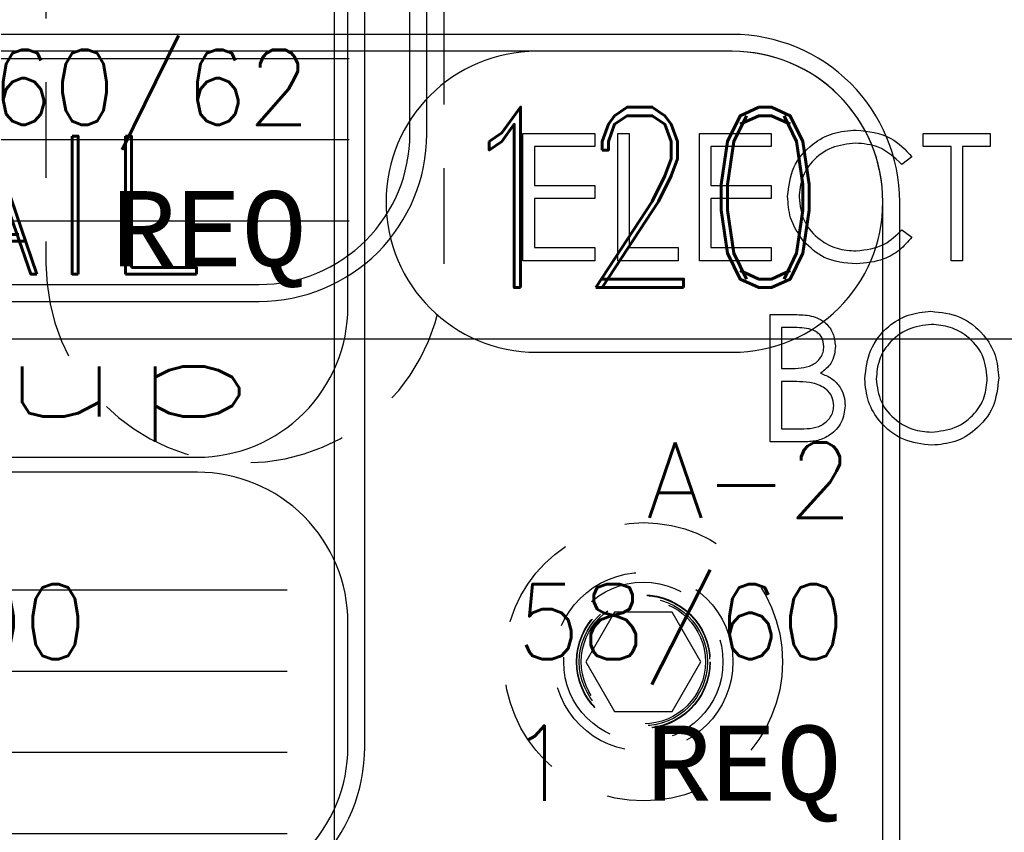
# Model space of a CAD drawing. Header units: inches. Extents: x -77 to 299, y -110 to 144.
# Tile 136 of 256: x 10.75 to 12.29, y -41.48 to -40.2. Entities that reach past the tile are written whole.
import ezdxf
from ezdxf.enums import TextEntityAlignment as Align

# ---------------------------------------------------------------- set-up
doc = ezdxf.new("R2010")
doc.units = ezdxf.units.IN
doc.header["$MEASUREMENT"] = 0
doc.linetypes.add('HIDDEN', pattern=[0.225, 0.15, -0.075])
for name, color, linetype in [('DSS-M-BA', 74, 'Continuous'), ('DSS-M-H', 4, 'HIDDEN'), ('DSS-M-S', 53, 'Continuous'), ('DST-M-BA', 74, 'Continuous'), ('MFB-M-S', 8, 'Continuous'), ('SVA-M-M', 233, 'Continuous'), ('SVD-M-S', 8, 'Continuous'), ('SVE-M-M', 233, 'Continuous'), ('SVF-M-M', 233, 'Continuous')]:
    doc.layers.add(name, color=color, linetype=linetype)
doc.styles.add('DIEMAKER', font='SIMPLEX.shx')
doc.styles.add('MONOTXT', font='MONOTXT')
doc.styles.add('R', font='ROMAND.SHX')

# ---------------------------------------------------------------- blocks, each defined once
blk = doc.blocks.new('DMDT001')
for p, q in [((0.7257, 0.1211), (1.2132, 0.1211)), ((0.295, -1.8033), (1.4368, -1.8033)), ((0.295, -2.0057), (1.4368, -2.0057)), ((0.295, -2.2081), (1.4368, -2.2081)), ((0.295, -2.4105), (1.4368, -2.4105))]:
    blk.add_line(p, q)
for points in [[(-1.5618, -2.6113), (1.2132, -2.6113, 0.414214), (1.6302, -2.1943), (1.6302, 0.4961, 0.414214), (1.2132, 0.9131), (-1.5618, 0.9131, 0.414214), (-1.9788, 0.4961), (-1.9788, -2.1943, 0.414214)], [(-1.5618, -1.4726), (1.2132, -1.4726, 0.414214), (1.5882, -1.0976), (1.5882, 0.4961, 0.414214), (1.2132, 0.8711), (-1.5618, 0.8711, 0.414214), (-1.9368, 0.4961), (-1.9368, -1.0976, 0.414214)], [(-1.5618, -2.5693), (1.2132, -2.5693, 0.414214), (1.5882, -2.1943), (1.5882, -1.8851, 0.414214), (1.2132, -1.5101), (-1.5618, -1.5101, 0.414214), (-1.9368, -1.8851), (-1.9368, -2.1943, 0.414214)]]:
    blk.add_lwpolyline(points, format="xyb", close=True)
for centre, start, end in [((0.7257, 0.4961), 90, 270), ((1.2132, 0.4961), 270, 90)]:
    blk.add_arc(centre, 0.375, start, end)
at = {"color": 42}
for s, height, style, p in [('DETAIL', 0.34395, 'R', (-1.6251, 0.3158)), ('REQ', 0.1875, 'MONOTXT', (0.9986, -0.9969))]:
    blk.add_text(s, height=height, dxfattribs=dict(at, style=style)).set_placement(p)
at = {"color": 42, "style": 'R', "width": 0.571895}
blk.add_attdef('DET#', text='', height=0.45, dxfattribs=at).set_placement((0.5139, 0.282), (1.4514, 0.282), align=Align.FIT)
at = {"color": 42, "style": 'DIEMAKER'}
for tag, p in [('XDIM', (-1.4342, -0.2918)), ('YDIM', (-1.4375, -0.6443)), ('ZDIM', (-1.4408, -0.9969))]:
    blk.add_attdef(tag, p, '', height=0.1875, dxfattribs=at)
for tag, p in [('MATL', (1.513, -0.2918)), ('H/T', (1.4952, -0.6443)), ('QTY#', (0.8173, -0.9969))]:
    blk.add_attdef(tag, text='', height=0.1875, dxfattribs=at).set_placement(p, align=Align.RIGHT)
at = {"color": 42, "style": 'DIEMAKER', "width": 5.370504, "flags": 4}
blk.add_attdef('DE#1', text='', height=0.1875, dxfattribs=at).set_placement((-1.6994, -1.3715), (1.3694, -1.3715), align=Align.FIT)
at = {"color": 42, "style": 'DIEMAKER', "flags": 5}
for tag, p in [('DE#2', (-1.8615, -2.8611)), ('DE#3', (-1.8533, -3.1611))]:
    blk.add_attdef(tag, p, '', height=0.1875, dxfattribs=at)

msp = doc.modelspace()

# ---------------------------------------------------------------- linework, layer by layer
at = {"layer": 'DSS-M-BA'}
msp.add_lwpolyline([(12.16719, -34.69482, 0, 0.0567, 0), (12.06875, -35.05972, 0, 0, 0.1516355), (12.59313, -46.06126, 0, 0, 0.1516355)], format="xyseb", dxfattribs=at)
at = {"layer": 'DSS-M-H'}
for p, q in [((11.68187, -41.13056), (11.63684, -41.20856)), ((11.77194, -41.13056), (11.68187, -41.13056)), ((11.81697, -41.20856), (11.77194, -41.13056)), ((11.63684, -41.20856), (11.68187, -41.28656)), ((11.77194, -41.28656), (11.81697, -41.20856)), ((11.68187, -41.28656), (11.77194, -41.28656))]:
    msp.add_line(p, q, dxfattribs=at)
msp.add_lwpolyline([(4.2419, -39.04856), (10.5394, -39.04856, -0.4142136), (10.7894, -39.29856), (10.7894, -40.58356, 1), (11.4144, -40.58356), (11.4144, -39.29856, -0.4142136), (11.6644, -39.04856), (19.53834, -39.04856, -0.3987453), (19.66316, -39.16692, 0.9482622), (20.28728, -39.16692, -0.3987453), (20.41211, -39.04856), (25.2419, -39.04856)], format="xyb", dxfattribs=at)
for radius in [0.2185, 0.1405, 0.125, 0.10497, 0.1047, 0.10418, 0.1005, 0.0975]:
    msp.add_circle((11.7269, -41.20856), radius, dxfattribs=at)
at = {"layer": 'DSS-M-S'}
for p, q in [((11.53802, -40.37872), (11.65084, -40.37872)), ((11.53802, -40.57872), (11.53802, -40.37872)), ((11.65084, -40.37872), (11.65084, -40.39923)), ((11.68674, -40.37872), (11.70468, -40.37872)), ((11.68674, -40.57872), (11.68674, -40.37872)), ((11.70468, -40.37872), (11.70468, -40.55821)), ((11.81494, -40.37872), (11.92776, -40.37872)), ((11.81494, -40.57872), (11.81494, -40.37872)), ((11.92776, -40.37872), (11.92776, -40.39923)), ((12.16622, -40.37872), (12.27135, -40.37872)), ((12.16622, -40.39923), (12.16622, -40.37872)), ((12.27135, -40.37872), (12.27135, -40.39923)), ((11.55597, -40.39923), (11.55597, -40.46077)), ((11.65084, -40.39923), (11.55597, -40.39923)), ((11.83289, -40.39923), (11.83289, -40.46077)), ((11.92776, -40.39923), (11.83289, -40.39923)), ((12.20981, -40.39923), (12.16622, -40.39923)), ((12.20981, -40.57872), (12.20981, -40.39923)), ((12.22776, -40.39923), (12.22776, -40.57872)), ((12.27135, -40.39923), (12.22776, -40.39923)), ((12.14827, -40.41542), (12.13257, -40.42744)), ((11.55597, -40.46077), (11.65084, -40.46077)), ((11.65084, -40.46077), (11.65084, -40.48129)), ((11.83289, -40.46077), (11.92776, -40.46077)), ((11.92776, -40.46077), (11.92776, -40.48129)), ((11.55597, -40.48129), (11.55597, -40.55821)), ((11.65084, -40.48129), (11.55597, -40.48129)), ((11.83289, -40.48129), (11.83289, -40.55821)), ((11.92776, -40.48129), (11.83289, -40.48129)), ((12.13257, -40.53), (12.14827, -40.5419)), ((11.55597, -40.55821), (11.65084, -40.55821)), ((11.65084, -40.55821), (11.65084, -40.57872)), ((11.70468, -40.55821), (11.78161, -40.55821)), ((11.78161, -40.55821), (11.78161, -40.57872)), ((11.83289, -40.55821), (11.92776, -40.55821)), ((11.92776, -40.55821), (11.92776, -40.57872)), ((11.65084, -40.57872), (11.53802, -40.57872)), ((11.78161, -40.57872), (11.68674, -40.57872)), ((11.92776, -40.57872), (11.81494, -40.57872)), ((12.22776, -40.57872), (12.20981, -40.57872)), ((11.92572, -40.66329), (11.96474, -40.66329)), ((11.92572, -40.86329), (11.92572, -40.66329)), ((11.94367, -40.6838), (11.94367, -40.7479)), ((11.96803, -40.6838), (11.94367, -40.6838)), ((11.94367, -40.7479), (11.95573, -40.7479)), ((11.94367, -40.76841), (11.94367, -40.84277)), ((11.95557, -40.76841), (11.94367, -40.76841)), ((11.94367, -40.84277), (11.96923, -40.84277)), ((11.9798, -40.86329), (11.92572, -40.86329))]:
    msp.add_line(p, q, dxfattribs=at)
for points, knots in [([(11.9534, -40.47756), (11.95523, -40.46188), (11.95888, -40.43053), (11.98847, -40.39619), (12.02408, -40.37633), (12.0487, -40.3745), (12.06101, -40.37359)], [0, 0, 0, 0, 0.2795119, 0.5590796, 0.7793739, 1, 1, 1, 1]), ([(12.06101, -40.37359), (12.08022, -40.37572), (12.11454, -40.37952), (12.13796, -40.40444), (12.14827, -40.41542)], [0, 0, 0, 0, 0.5595165, 1, 1, 1, 1]), ([(12.05989, -40.39411), (12.04712, -40.39557), (12.02158, -40.39849), (11.9918, -40.42019), (11.97408, -40.44874), (11.97226, -40.46886), (11.97135, -40.47892)], [0, 0, 0, 0, 0.2798558, 0.5595188, 0.7796855, 1, 1, 1, 1]), ([(12.13257, -40.42744), (12.12099, -40.41667), (12.10025, -40.39737), (12.07225, -40.39511), (12.05989, -40.39411)], [0, 0, 0, 0, 0.5584265, 1, 1, 1, 1]), ([(11.97876, -40.54887), (11.97049, -40.53676), (11.95569, -40.51509), (11.9541, -40.48905), (11.9534, -40.47756)], [0, 0, 0, 0, 0.5590286, 1, 1, 1, 1]), ([(11.97135, -40.47892), (11.97288, -40.49186), (11.97593, -40.51773), (12.00099, -40.54562), (12.0307, -40.56121), (12.05098, -40.56263), (12.06113, -40.56334)], [0, 0, 0, 0, 0.2794342, 0.5589213, 0.7792831, 1, 1, 1, 1]), ([(12.06113, -40.56334), (12.0766, -40.56145), (12.10428, -40.55807), (12.12391, -40.5386), (12.13257, -40.53)], [0, 0, 0, 0, 0.5587722, 1, 1, 1, 1]), ([(12.14827, -40.5419), (12.14211, -40.54896), (12.12977, -40.56309), (12.10012, -40.58009), (12.07599, -40.58242), (12.06126, -40.58385)], [0, 0, 0, 0, 0.2804103, 0.5607951, 1, 1, 1, 1]), ([(12.06126, -40.58385), (12.04356, -40.58235), (12.01196, -40.57968), (11.98891, -40.55829), (11.97876, -40.54887)], [0, 0, 0, 0, 0.5598036, 1, 1, 1, 1]), ([(11.96474, -40.66329), (11.97331, -40.66347), (11.99036, -40.66383), (12.0129, -40.67403), (12.02603, -40.69272), (12.02753, -40.70614), (12.02828, -40.71285)], [0, 0, 0, 0, 0.2813174, 0.559922, 0.7799345, 1, 1, 1, 1]), ([(12.07444, -40.76417), (12.07628, -40.74874), (12.07998, -40.71788), (12.10735, -40.68273), (12.1419, -40.66179), (12.16616, -40.65937), (12.17828, -40.65816)], [0, 0, 0, 0, 0.279731, 0.5593268, 0.7796805, 1, 1, 1, 1]), ([(12.17828, -40.65816), (12.19395, -40.6598), (12.22529, -40.66309), (12.26034, -40.69147), (12.28161, -40.72632), (12.28366, -40.75091), (12.28469, -40.76321)], [0, 0, 0, 0, 0.2797673, 0.5593585, 0.7795711, 1, 1, 1, 1]), ([(12.01033, -40.71321), (12.00975, -40.70828), (12.00888, -40.70088), (12.00255, -40.69325), (11.9906, -40.6847), (11.97805, -40.6842), (11.96803, -40.6838)], [0, 0, 0, 0, 0.24928356, 0.37492534, 0.50064465, 1, 1, 1, 1]), ([(12.17916, -40.67867), (12.16654, -40.68031), (12.14128, -40.68359), (12.1124, -40.70586), (12.09511, -40.7342), (12.09329, -40.75413), (12.09238, -40.76409)], [0, 0, 0, 0, 0.2796271, 0.5593495, 0.7796302, 1, 1, 1, 1]), ([(12.26674, -40.76317), (12.26521, -40.75047), (12.26214, -40.72508), (12.2378, -40.69754), (12.20898, -40.68161), (12.1891, -40.67965), (12.17916, -40.67867)], [0, 0, 0, 0, 0.279468, 0.5588703, 0.7795158, 1, 1, 1, 1]), ([(11.95573, -40.7479), (11.96829, -40.74787), (11.984, -40.74783), (11.99949, -40.7377), (12.0055, -40.73073), (12.0096, -40.72236), (12.01009, -40.71626), (12.01033, -40.71321)], [0, 0, 0, 0, 0.4986071, 0.6240085, 0.7494012, 0.8747358, 1, 1, 1, 1]), ([(12.02828, -40.71285), (12.02794, -40.71757), (12.02726, -40.727), (12.02066, -40.74304), (12.01104, -40.75071), (12.00517, -40.75539)], [0, 0, 0, 0, 0.28086673, 0.56152713, 1, 1, 1, 1]), ([(12.00517, -40.75539), (12.01116, -40.75782), (12.02312, -40.76267), (12.03572, -40.77607), (12.04256, -40.79136), (12.0433, -40.80146), (12.04367, -40.80652)], [0, 0, 0, 0, 0.2803823, 0.5596055, 0.7797648, 1, 1, 1, 1]), ([(12.17916, -40.8479), (12.19187, -40.84645), (12.21726, -40.84356), (12.24668, -40.82166), (12.26399, -40.79315), (12.26582, -40.77316), (12.26674, -40.76317)], [0, 0, 0, 0, 0.2798297, 0.559389, 0.7796538, 1, 1, 1, 1]), ([(12.28469, -40.76321), (12.28293, -40.77872), (12.27942, -40.80977), (12.25093, -40.84417), (12.21645, -40.8653), (12.19208, -40.86738), (12.17988, -40.86841)], [0, 0, 0, 0, 0.2796304, 0.5593429, 0.7795972, 1, 1, 1, 1]), ([(11.99299, -40.77078), (11.98603, -40.76992), (11.9736, -40.76838), (11.96108, -40.7684), (11.95557, -40.76841)], [0, 0, 0, 0, 0.55973399, 1, 1, 1, 1]), ([(12.02572, -40.80652), (12.02512, -40.80161), (12.02392, -40.7918), (12.01235, -40.77752), (12.00033, -40.77333), (11.99299, -40.77078)], [0, 0, 0, 0, 0.2799437, 0.5604286, 1, 1, 1, 1]), ([(12.17988, -40.86841), (12.16439, -40.8667), (12.13339, -40.86327), (12.09891, -40.835), (12.07766, -40.80066), (12.07551, -40.77633), (12.07444, -40.76417)], [0, 0, 0, 0, 0.2796633, 0.5593539, 0.7796364, 1, 1, 1, 1]), ([(12.09238, -40.76409), (12.09391, -40.77669), (12.09698, -40.80191), (12.12115, -40.82909), (12.14948, -40.84547), (12.16927, -40.84709), (12.17916, -40.8479)], [0, 0, 0, 0, 0.279416, 0.5590765, 0.779478, 1, 1, 1, 1]), ([(11.96923, -40.84277), (11.9823, -40.84276), (12.00189, -40.84273), (12.01914, -40.82739), (12.0249, -40.816), (12.02545, -40.80968), (12.02572, -40.80652)], [0, 0, 0, 0, 0.4993602, 0.748736, 0.8743989, 1, 1, 1, 1]), ([(12.04367, -40.80652), (12.04248, -40.81548), (12.04011, -40.83342), (12.02211, -40.85244), (12.00093, -40.86208), (11.98685, -40.86289), (11.9798, -40.86329)], [0, 0, 0, 0, 0.2791411, 0.5586537, 0.779059, 1, 1, 1, 1])]:
    msp.add_open_spline(points, degree=3, knots=knots, dxfattribs=at)
at = {"layer": 'DST-M-BA'}
for points in [[(10.54833, -31.93675, 0, 0.0567, 0), (10.47344, -32.30723, 0, 0, 0.1255157), (11.25851, -46.05662, 0, 0, 0.1255157)], [(12.28514, -34.31158, 0, 0.0567, 0), (12.26472, -34.68902, 0, 0, 0.047398), (12.76276, -46.04449, 0, 0, 0.047398)], [(10.37231, -34.87278, 0, 0.0567, 0), (10.33411, -35.24881, 0, 0, 0.1226988), (11.98345, -46.06654, 0, 0, 0.1226988)]]:
    msp.add_lwpolyline(points, format="xyseb", dxfattribs=at)
at = {"layer": 'MFB-M-S'}
msp.add_lwpolyline([(11.24191, -45.64856), (12.74191, -45.64856), (12.74191, -17.89856), (11.24191, -17.89856)], close=True, dxfattribs=at)
at = {"layer": 'SVD-M-S', "color": 1}
msp.add_lwpolyline([(4.80598, -48.70215), (18.18098, -48.70215), (18.18098, -40.70215), (4.80598, -40.70215)], close=True, dxfattribs=at)

# ---------------------------------------------------------------- block references
at = {"layer": 'SVA-M-M'}
ref = msp.add_blockref('DMDT001', (10.26275, -39.95952), dxfattribs=dict(at, xscale=0.63, yscale=0.63, zscale=0.63))
ref.add_attrib('H/T', '60/62', dxfattribs={"layer": '0', "color": 42, "height": 0.118125, "style": 'DIEMAKER'}).set_placement((11.20471, -40.36545), align=Align.RIGHT)
ref.add_attrib('QTY#', '1', dxfattribs={"layer": '0', "color": 42, "height": 0.11812, "style": 'DIEMAKER'}).set_placement((10.77765, -40.58753), align=Align.RIGHT)
ref.add_attrib('DE#1', 'Die Backup', dxfattribs={"layer": '0', "color": 42, "height": 0.118125, "style": 'DIEMAKER', "width": 1.998327, "flags": 4}).set_placement((9.19211, -40.82355), (11.12549, -40.82355), align=Align.FIT)
at = {"layer": 'SVE-M-M', "xscale": 0.63, "yscale": 0.63, "zscale": 0.63}
msp.add_blockref('DMDT001', (10.35991, -38.99743), dxfattribs=at)
at = {"layer": 'SVF-M-M'}
ref = msp.add_blockref('DMDT001', (11.10222, -40.79868), dxfattribs=dict(at, xscale=0.63, yscale=0.63, zscale=0.63))
ref.add_attrib('DET#', '120', dxfattribs={"layer": '0', "color": 42, "height": 0.2835, "style": 'R', "width": 0.767544}).set_placement((11.42595, -40.62099), (12.01657, -40.62099), align=Align.FIT)
ref.add_attrib('YDIM', '14.5000', (10.19659, -41.20462), dxfattribs={"layer": '0', "color": 42, "height": 0.118125, "style": 'DIEMAKER'})
ref.add_attrib('MATL', 'A-2', dxfattribs={"layer": '0', "color": 42, "height": 0.118125, "style": 'DIEMAKER'}).set_placement((12.05541, -40.98254), align=Align.RIGHT)
ref.add_attrib('H/T', '58/60', dxfattribs={"layer": '0', "color": 42, "height": 0.118125, "style": 'DIEMAKER'}).set_placement((12.04418, -41.20462), align=Align.RIGHT)
ref.add_attrib('QTY#', '1', dxfattribs={"layer": '0', "color": 42, "height": 0.11812, "style": 'DIEMAKER'}).set_placement((11.61712, -41.4267), align=Align.RIGHT)

doc.saveas('drawing.dxf')
